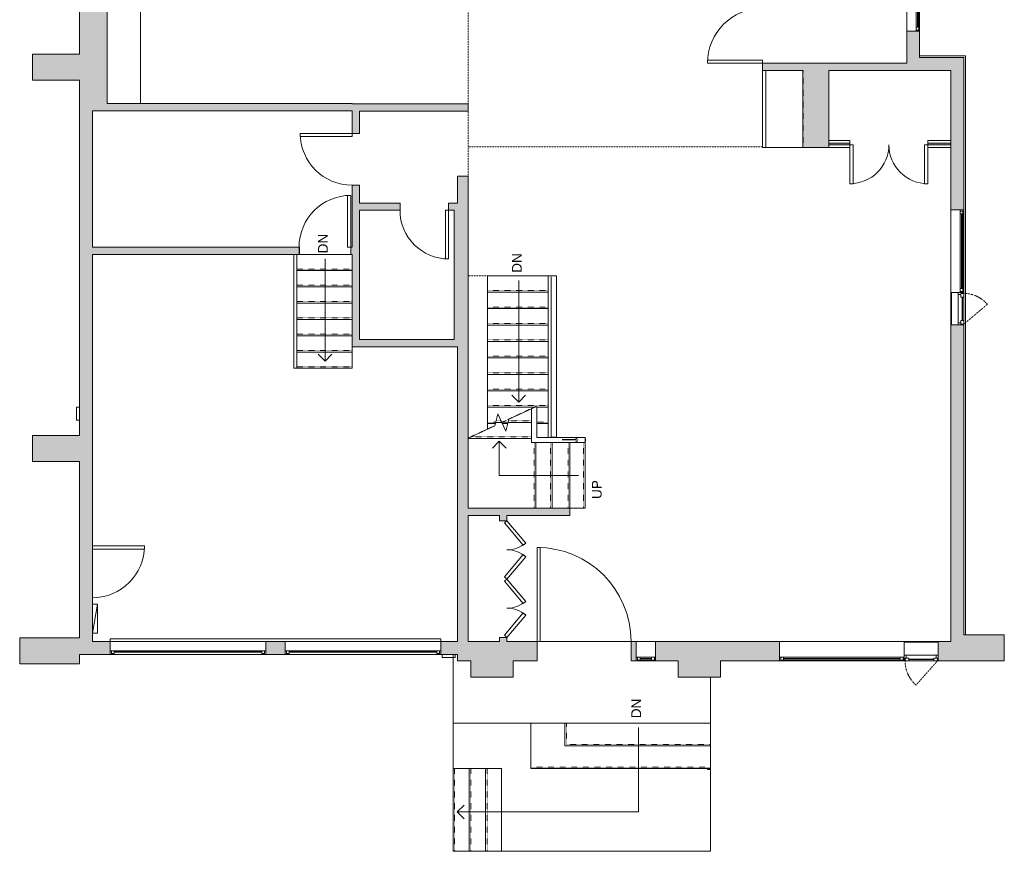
# Model space of a CAD drawing. Header units: inches. Extents: x 271 to 878, y -149 to 723.
# Tile 1 of 2: x 271 to 878, y -149 to 364. Entities that reach past the tile are written whole.
import ezdxf

# ---------------------------------------------------------------- set-up
doc = ezdxf.new("R2010")
doc.units = ezdxf.units.IN
doc.header["$MEASUREMENT"] = 0
doc.linetypes.add('Dash', pattern=[0.23622, 0.11811, -0.11811])
doc.linetypes.add('Overhead', pattern=[0.15625, 0.09375, -0.0625])
for name, color, linetype, lineweight in [('A-AREA', 32, 'Dash', 9), ('A-DETL', 90, 'Continuous', 9), ('A-DOOR', 31, 'Continuous', 9), ('A-EXTEERIOR SPACES', 90, 'Continuous', 9), ('A-FLOR', 192, 'Continuous', 9), ('A-FLOR-HRAL', 11, 'Continuous', 9), ('A-GENM', 13, 'Continuous', 9), ('A-GLAZ', 151, 'Continuous', 9), ('A-GLAZ-HDLN', 1, 'Dash', 18), ('A-LEDGES', 90, 'Continuous', 9), ('A-WALL', 90, 'Continuous', 9), ('A-WALL-PATT', 111, 'Continuous', 9), ('E-ELEC-EQPM', 71, 'Continuous', 9), ('G-ANNO-TEXT', 231, 'Continuous', 9), ('Q-CASE', 31, 'Continuous', 9), ('Q-SPCQ', 2, 'Continuous', 9), ('S-STRS', 90, 'Continuous', 9), ('S-STRS-MBND', 31, 'Continuous', 9)]:
    doc.layers.add(name, color=color, linetype=linetype, lineweight=lineweight)
doc.styles.add('Arial', font='arial.ttf', dxfattribs={"height": 6})

# ---------------------------------------------------------------- blocks, each defined once
blk = doc.blocks.new('Planitar-Fixed - Default 1-5591318-Main Floor')
at = {"layer": 'A-GLAZ', "lineweight": 18}
for p, q in [((-6, 6.51), (-5.25, 6.51)), ((-5.25, 6.51), (-6, 6.51)), ((-5.25, 6.51), (-5.25, 4.28)), ((-5.25, 4.28), (-5.25, 6.51)), ((5.25, 6.51), (5.25, 4.28)), ((5.96, 6.51), (5.25, 6.51)), ((6, 6.51), (5.25, 6.51)), ((5.25, 6.51), (5.25, 4.28)), ((-5.25, 6.01), (-3.52, 6.01)), ((-3.52, 6.01), (-5.25, 6.01)), ((-5.25, 6.01), (-5.25, 4.28)), ((-5.25, 4.28), (-3.52, 4.28)), ((-3.52, 6.01), (-3.52, 4.28)), ((-3.52, 4.28), (-3.52, 6.01)), ((3.52, 6.01), (3.52, 4.28)), ((5.25, 6.01), (3.52, 6.01)), ((5.25, 6.01), (3.52, 6.01)), ((3.52, 6.01), (3.52, 4.28)), ((3.52, 4.28), (5.25, 4.28)), ((5.25, 4.28), (5.25, 6.01)), ((-6, -5.49), (-4.74, -5.49)), ((6, -5.49), (4.74, -5.49))]:
    blk.add_line(p, q, dxfattribs=at)
at = {"layer": 'A-GLAZ'}
for p, q in [((-5.25, 6.51), (5.25, 6.51)), ((6, 4.28), (-6, 4.28)), ((-6, 4.28), (-6, -5.49)), ((-3.52, 6.01), (3.52, 6.01)), ((6, -5.49), (6, 4.28)), ((-6, -5.49), (6, -5.49))]:
    blk.add_line(p, q, dxfattribs=at)
at = {"layer": 'A-GLAZ', "lineweight": 25}
blk.add_line((-3.52, 5.15), (3.52, 5.15), dxfattribs=at)
blk = doc.blocks.new('Planitar-Fixed - Default 1-5591319-Main Floor')
at = {"layer": 'A-GLAZ', "lineweight": 18}
for p, q in [((-38.5, 6.51), (-37.75, 6.51)), ((-37.75, 6.51), (-38.5, 6.51)), ((-37.75, 6.51), (-37.75, 4.28)), ((-37.75, 4.28), (-37.75, 6.51)), ((37.75, 6.51), (37.75, 4.28)), ((38.46, 6.51), (37.75, 6.51)), ((38.5, 6.51), (37.75, 6.51)), ((37.75, 6.51), (37.75, 4.28)), ((-37.75, 6.01), (-36.02, 6.01)), ((-36.02, 6.01), (-37.75, 6.01)), ((-37.75, 6.01), (-37.75, 4.28)), ((-37.75, 4.28), (-36.02, 4.28)), ((-36.02, 6.01), (-36.02, 4.28)), ((-36.02, 4.28), (-36.02, 6.01)), ((36.02, 6.01), (36.02, 4.28)), ((37.75, 6.01), (36.02, 6.01)), ((37.75, 6.01), (36.02, 6.01)), ((36.02, 6.01), (36.02, 4.28)), ((36.02, 4.28), (37.75, 4.28)), ((37.75, 4.28), (37.75, 6.01)), ((-38.5, -5.49), (-37.24, -5.49)), ((38.5, -5.49), (37.24, -5.49))]:
    blk.add_line(p, q, dxfattribs=at)
at = {"layer": 'A-GLAZ'}
for p, q in [((-37.75, 6.51), (37.75, 6.51)), ((38.5, 4.28), (-38.5, 4.28)), ((-38.5, 4.28), (-38.5, -5.49)), ((-36.02, 6.01), (36.02, 6.01)), ((38.5, -5.49), (38.5, 4.28)), ((-38.5, -5.49), (38.5, -5.49))]:
    blk.add_line(p, q, dxfattribs=at)
at = {"layer": 'A-GLAZ', "lineweight": 25}
blk.add_line((-36.02, 5.15), (36.02, 5.15), dxfattribs=at)
blk = doc.blocks.new('Planitar-Casement-Single_Left - Default 1-5591320-Main Floor')
at = {"layer": 'A-GLAZ'}
for p, q in [((10.5, 6), (-10.5, 6)), ((7.75, 5.5), (-7.75, 5.5)), ((-10.5, -6), (10.5, -6)), ((-9.25, -2.5), (9.25, -2.5)), ((7.75, -6), (-7.75, -6))]:
    blk.add_line(p, q, dxfattribs=at)
at = {"layer": 'A-GLAZ', "lineweight": 18}
for p, q in [((-10.5, -6), (-10.5, 6)), ((-7.75, 5.5), (-10.5, 5.5)), ((7.75, 5.5), (10.5, 5.5)), ((10.5, -6), (10.5, 6)), ((-9.25, -2.5), (-10.5, -2.5)), ((-7.75, -6), (-10.5, -6)), ((-10, -6), (-10, -4.25)), ((-10, -4.25), (-9.25, -4.25)), ((-9.25, -4.25), (-9.25, -2.5)), ((-7.75, -4.25), (-9.25, -4.25)), ((-7.75, -6), (-7.75, -4.25)), ((7.75, -4.25), (9.25, -4.25)), ((7.75, -6), (7.75, -4.25)), ((7.75, -6), (10.5, -6)), ((10.5, -2.5), (9.25, -2.5)), ((9.25, -4.25), (9.25, -2.5)), ((10, -4.25), (9.25, -4.25)), ((10, -6), (10, -4.25))]:
    blk.add_line(p, q, dxfattribs=at)
at = {"layer": 'A-GLAZ', "lineweight": 25}
blk.add_line((7.75, -5.125), (-7.75, -5.125), dxfattribs=at)
at = {"layer": 'A-GLAZ-HDLN', "color": 7}
blk.add_line((-3.263, -20.969), (10, -6), dxfattribs=at)
blk.add_arc((10, -6), 20, 180, 228.4577, dxfattribs=at)
blk = doc.blocks.new('Planitar-Casement-Single_Left - Default 1-5591326-Main Floor')
at = {"layer": 'A-GLAZ'}
for p, q in [((-10, 4), (10, 4)), ((-8.75, 0.5), (8.75, 0.5)), ((7.25, 4), (-7.25, 4)), ((10, -4), (-10, -4)), ((7.25, -3.5), (-7.25, -3.5))]:
    blk.add_line(p, q, dxfattribs=at)
at = {"layer": 'A-GLAZ', "lineweight": 18}
for p, q in [((-10, 4), (-10, -4)), ((-7.25, 4), (-10, 4)), ((-8.75, 0.5), (-10, 0.5)), ((-9.5, 4), (-9.5, 2.25)), ((-9.5, 2.25), (-8.75, 2.25)), ((-7.25, 2.25), (-8.75, 2.25)), ((-8.75, 2.25), (-8.75, 0.5)), ((-7.25, 4), (-7.25, 2.25)), ((7.25, 4), (10, 4)), ((7.25, 4), (7.25, 2.25)), ((7.25, 2.25), (8.75, 2.25)), ((8.75, 2.25), (8.75, 0.5)), ((9.5, 2.25), (8.75, 2.25)), ((10, 0.5), (8.75, 0.5)), ((9.5, 4), (9.5, 2.25)), ((10, 4), (10, -4)), ((-7.25, -3.5), (-10, -3.5)), ((7.25, -3.5), (10, -3.5))]:
    blk.add_line(p, q, dxfattribs=at)
at = {"layer": 'A-GLAZ', "lineweight": 25}
blk.add_line((7.25, 3.125), (-7.25, 3.125), dxfattribs=at)
at = {"layer": 'A-GLAZ-HDLN', "color": 7}
blk.add_line((-2.763, 18.512), (9.5, 4), dxfattribs=at)
blk.add_arc((9.5, 4), 19, 130.199052, 180, dxfattribs=at)
blk = doc.blocks.new('Planitar-Fixed - Default 1-5591331-Main Floor')
at = {"layer": 'A-GLAZ', "lineweight": 18}
for p, q in [((-25.5, 4.51), (-24.75, 4.51)), ((-24.75, 4.51), (-25.5, 4.51)), ((-24.75, 4.51), (-24.75, 2.28)), ((-24.75, 2.28), (-24.75, 4.51)), ((-24.75, 4.01), (-23.02, 4.01)), ((-23.02, 4.01), (-24.75, 4.01)), ((-24.75, 4.01), (-24.75, 2.28)), ((-24.75, 2.28), (-23.02, 2.28)), ((-23.02, 4.01), (-23.02, 2.28)), ((-23.02, 2.28), (-23.02, 4.01)), ((23.02, 4.01), (23.02, 2.28)), ((24.75, 4.01), (23.02, 4.01)), ((24.75, 4.01), (23.02, 4.01)), ((23.02, 4.01), (23.02, 2.28)), ((23.02, 2.28), (24.75, 2.28)), ((24.75, 4.51), (24.75, 2.28)), ((25.46, 4.51), (24.75, 4.51)), ((25.5, 4.51), (24.75, 4.51)), ((24.75, 4.51), (24.75, 2.28)), ((24.75, 2.28), (24.75, 4.01)), ((-25.5, -3.49), (-24.24, -3.49)), ((25.5, -3.49), (24.24, -3.49))]:
    blk.add_line(p, q, dxfattribs=at)
at = {"layer": 'A-GLAZ'}
for p, q in [((25.5, 2.28), (-25.5, 2.28)), ((-25.5, 2.28), (-25.5, -3.49)), ((-24.75, 4.51), (24.75, 4.51)), ((-23.02, 4.01), (23.02, 4.01)), ((25.5, -3.49), (25.5, 2.28)), ((-25.5, -3.49), (25.5, -3.49))]:
    blk.add_line(p, q, dxfattribs=at)
at = {"layer": 'A-GLAZ', "lineweight": 25}
blk.add_line((-23.02, 3.15), (23.02, 3.15), dxfattribs=at)
blk = doc.blocks.new('Planitar-Fixed - Default 1-5591332-Main Floor')
at = {"layer": 'A-GLAZ', "lineweight": 18}
for p, q in [((-73, 4.51), (-72.25, 4.51)), ((-72.25, 4.51), (-73, 4.51)), ((-72.25, 4.51), (-72.25, 2.28)), ((-72.25, 2.28), (-72.25, 4.51)), ((-72.25, 4.01), (-70.52, 4.01)), ((-70.52, 4.01), (-72.25, 4.01)), ((-72.25, 4.01), (-72.25, 2.28)), ((-72.25, 2.28), (-70.52, 2.28)), ((-70.52, 4.01), (-70.52, 2.28)), ((-70.52, 2.28), (-70.52, 4.01)), ((70.52, 4.01), (70.52, 2.28)), ((72.25, 4.01), (70.52, 4.01)), ((72.25, 4.01), (70.52, 4.01)), ((70.52, 4.01), (70.52, 2.28)), ((70.52, 2.28), (72.25, 2.28)), ((72.25, 4.51), (72.25, 2.28)), ((72.96, 4.51), (72.25, 4.51)), ((73, 4.51), (72.25, 4.51)), ((72.25, 4.51), (72.25, 2.28)), ((72.25, 2.28), (72.25, 4.01)), ((-73, -3.49), (-71.74, -3.49)), ((73, -3.49), (71.74, -3.49))]:
    blk.add_line(p, q, dxfattribs=at)
at = {"layer": 'A-GLAZ'}
for p, q in [((73, 2.28), (-73, 2.28)), ((-73, 2.28), (-73, -3.49)), ((-72.25, 4.51), (72.25, 4.51)), ((-70.52, 4.01), (70.52, 4.01)), ((73, -3.49), (73, 2.28)), ((-73, -3.49), (73, -3.49))]:
    blk.add_line(p, q, dxfattribs=at)
at = {"layer": 'A-GLAZ', "lineweight": 25}
blk.add_line((-70.52, 3.15), (70.52, 3.15), dxfattribs=at)
blk = doc.blocks.new('Planitar - Garage Door - 17_-0_ x 6_-10_-5627422-Main Floor')
at = {"layer": 'A-DOOR', "lineweight": 18}
for p, q in [((-102, -4.13), (-102, -5.7)), ((-102, -5.7), (102, -5.7)), ((102, -5.7), (102, -4.13))]:
    blk.add_line(p, q, dxfattribs=at)
blk = doc.blocks.new('Top Rail Type - Top Rail_Internal_-5574188-Main Floor')
at = {"layer": 'A-FLOR-HRAL'}
for p, q in [((598.78, 205.65), (598.78, 106.74)), ((601.93, 106.74), (601.93, 206.31))]:
    blk.add_line(p, q, dxfattribs=at)
at = {"layer": 'A-FLOR-HRAL', "flags": 128}
for points in [[(599.56, 206.31), (599.86, 206.31), (600.19, 206.31), (600.52, 206.31), (600.84, 206.31), (601.14, 206.31), (601.41, 206.31), (601.63, 206.31), (601.79, 206.31), (601.89, 206.31), (601.93, 206.31)], [(601.93, 106.74), (601.89, 106.74), (601.79, 106.74), (601.63, 106.74), (601.41, 106.74), (601.14, 106.74), (600.84, 106.74), (600.52, 106.74), (600.19, 106.74), (599.86, 106.74), (599.56, 106.74), (599.3, 106.74), (599.08, 106.74), (598.91, 106.74), (598.81, 106.74), (598.78, 106.74)]]:
    blk.add_lwpolyline(points, dxfattribs=at)
blk = doc.blocks.new('Top Rail Type - Top Rail_Internal_-V1-Main Floor')
at = {"layer": 'A-FLOR-HRAL'}
for p, q in [((598.75, 204.43), (598.75, 106.74)), ((601.95, 206.31), (601.89, 206.31)), ((601.95, 206.31), (601.95, 106.74)), ((601.95, 106.74), (601.89, 106.74))]:
    blk.add_line(p, q, dxfattribs=at)
blk = doc.blocks.new('Top Rail Type - Top Rail_Internal_-5574540-Main Floor')
at = {"layer": 'A-FLOR-HRAL'}
for p, q in [((439.86, 149.24), (439.86, 219.45)), ((441.83, 219.45), (441.83, 149.24)), ((441.83, 149.24), (439.86, 149.24))]:
    blk.add_line(p, q, dxfattribs=at)
blk = doc.blocks.new('Top Rail Type - Top Rail_Internal_-V2-Main Floor')
at = {"layer": 'A-FLOR-HRAL'}
for p, q in [((439.86, 149.24), (439.86, 219.45)), ((441.83, 149.24), (441.83, 219.45)), ((439.86, 149.24), (441.83, 149.24))]:
    blk.add_line(p, q, dxfattribs=at)
blk = doc.blocks.new('Railing - 50 x 12mm-157388-Main Floor')
at = {"layer": 'A-FLOR-HRAL'}
for p, q in [((-0.98, 0.01), (-0.98, 0.24)), ((-0.98, 0.24), (0.98, 0.24)), ((0.98, 0.24), (0.98, 0.01))]:
    blk.add_line(p, q, dxfattribs=at)
blk = doc.blocks.new('Railing - 800mm-157392-Main Floor')
at = {"layer": 'A-FLOR-HRAL'}
for p, q in [((-0.26, 1.68), (-0.26, 10.01)), ((-0.07, 10.01), (-0.07, 1.68))]:
    blk.add_line(p, q, dxfattribs=at)
blk = doc.blocks.new('Railing - Railing-5574551-Main Floor')
at = {"layer": 'A-FLOR-HRAL'}
for p, q in [((588.55, 125.24), (587.77, 124.87)), ((588.55, 125.24), (587.77, 124.87)), ((587.77, 124.76), (587.77, 124.87)), ((588.55, 125.06), (588.55, 125.24))]:
    blk.add_line(p, q, dxfattribs=at)
at = {"rotation": 270}
for name, p in [('Railing - 800mm-157392-Main Floor', (603.92, 104.95)), ('Railing - 50 x 12mm-157388-Main Floor', (619.67, 104.95))]:
    blk.add_blockref(name, p, dxfattribs=at)
blk = doc.blocks.new('Top Rail Type - Top Rail_Internal_-5574557-Main Floor')
at = {"layer": 'A-FLOR-HRAL'}
for p, q in [((619.68, 106.55), (612.81, 106.55)), ((612.81, 103.4), (619.68, 103.4))]:
    blk.add_line(p, q, dxfattribs=at)
for points, knots in [([(614.8, 104.97), (614.8, 105.04), (614.79, 105.18), (614.74, 105.37), (614.68, 105.53), (614.61, 105.64), (614.54, 105.76), (614.46, 105.86), (614.36, 105.96), (614.27, 106.05), (614.13, 106.15), (613.93, 106.28), (613.74, 106.37), (613.55, 106.44), (613.35, 106.49), (613.11, 106.54), (612.91, 106.55), (612.81, 106.55)], [0, 0, 0, 0, 0.071429, 0.142857, 0.214286, 0.25, 0.285714, 0.357143, 0.392857, 0.428571, 0.5, 0.571429, 0.678571, 0.732143, 0.785714, 0.892857, 1, 1, 1, 1]), ([(612.81, 103.4), (612.97, 103.4), (613.28, 103.43), (613.65, 103.54), (613.9, 103.65), (614.03, 103.73), (614.13, 103.8), (614.22, 103.87), (614.31, 103.94), (614.4, 104.03), (614.48, 104.11), (614.55, 104.21), (614.63, 104.34), (614.7, 104.48), (614.75, 104.62), (614.78, 104.78), (614.8, 104.89), (614.8, 104.97)], [0, 0, 0, 0, 0.166667, 0.333333, 0.416667, 0.458333, 0.5, 0.541667, 0.583333, 0.625, 0.666667, 0.708333, 0.75, 0.833333, 0.875, 0.916667, 1, 1, 1, 1]), ([(619.68, 106.55), (619.68, 106.55), (619.68, 106.52), (619.68, 106.41), (619.68, 106.22), (619.68, 105.92), (619.68, 105.58), (619.68, 105.24), (619.68, 105.06), (619.68, 104.97)], [0, 0, 0, 0, 0.142857, 0.285714, 0.428571, 0.571429, 0.785714, 0.892857, 1, 1, 1, 1]), ([(619.68, 104.97), (619.68, 104.85), (619.68, 104.62), (619.68, 104.29), (619.68, 103.98), (619.68, 103.69), (619.68, 103.5), (619.68, 103.41), (619.68, 103.4), (619.68, 103.4)], [0, 0, 0, 0, 0.142857, 0.285714, 0.428571, 0.571429, 0.785714, 0.892857, 1, 1, 1, 1])]:
    blk.add_open_spline(points, degree=3, knots=knots, dxfattribs=at)
blk = doc.blocks.new('Top Rail Type - Top Rail_Internal_-V3-Main Floor')
at = {"layer": 'A-FLOR-HRAL'}
for p, q in [((589.16, 125.52), (586.58, 124.32)), ((586.58, 103.38), (586.58, 124.32)), ((589.78, 125.52), (589.16, 125.52)), ((589.78, 106.57), (589.78, 125.52)), ((619.68, 103.38), (586.58, 103.38)), ((619.68, 106.57), (589.78, 106.57)), ((619.68, 106.51), (619.68, 106.57))]:
    blk.add_line(p, q, dxfattribs=at)
blk = doc.blocks.new('Top Rail Type - Top Rail_Internal_-5574577-Main Floor')
at = {"layer": 'A-FLOR-HRAL'}
for p, q in [((596.86, 206.31), (596.86, 106.57)), ((600.01, 206.26), (600.01, 206.31))]:
    blk.add_line(p, q, dxfattribs=at)
for points in [[(596.86, 206.31), (596.86, 206.31), (596.89, 206.31), (597, 206.31), (597.19, 206.31), (597.49, 206.31), (597.83, 206.31), (598.17, 206.31), (598.34, 206.31), (598.43, 206.31)], [(598.43, 206.31), (598.55, 206.31), (598.79, 206.31), (599.12, 206.31), (599.42, 206.31), (599.72, 206.31), (599.9, 206.31), (599.99, 206.31), (600.01, 206.31), (600.01, 206.31)]]:
    blk.add_open_spline(points, degree=3, knots=[0, 0, 0, 0, 0.142857, 0.285714, 0.428571, 0.571429, 0.785714, 0.892857, 1, 1, 1, 1], dxfattribs=at)
blk = doc.blocks.new('Top Rail Type - Top Rail_Internal_-V4-Main Floor')
at = {"layer": 'A-FLOR-HRAL'}
for p, q in [((596.83, 106.57), (596.83, 206.31)), ((599.97, 206.31), (600.03, 206.31))]:
    blk.add_line(p, q, dxfattribs=at)
blk = doc.blocks.new('Electrical Panel - Power Panel-5591628-Main Floor')
at = {"layer": 'E-ELEC-EQPM'}
for p, q in [((-15.96, 7), (2.04, 4)), ((-15.96, 7), (2.04, 7)), ((-15.96, 4), (-15.96, 7)), ((2.04, 4), (2.04, 7))]:
    blk.add_line(p, q, dxfattribs=at)
blk = doc.blocks.new('Planitar - Single Door_Swapper - 7_0_ x 2_8_-5995056-Main Floor')
at = {"layer": 'A-GENM'}
for p, q in [((14, -36), (14, -4)), ((16, -4), (16, -36)), ((16, -36), (14, -36))]:
    blk.add_line(p, q, dxfattribs=at)
blk.add_arc((16, -4), 32, 180, 270, dxfattribs=at)
blk = doc.blocks.new('Planitar -Double Door - Planitar -Double Door-5612185-Main Floor')
at = {"layer": 'A-DOOR'}
for p, q in [((-27, 2.25), (-13.21, 13.82)), ((-25.71, 0.72), (-11.93, 12.29)), ((-11.93, 12.29), (-13.21, 13.82)), ((-6.07, 12.29), (-4.79, 13.82)), ((-6.07, 12.29), (-4.79, 13.82)), ((7.71, 0.72), (-6.07, 12.29)), ((9, 2.25), (-4.79, 13.82)), ((-25.71, 0.72), (-27, 2.25)), ((7.71, 0.72), (9, 2.25))]:
    blk.add_line(p, q, dxfattribs=at)
for centre, start, end in [((-27, 2.25), 0, 40), ((9, 2.25), 140, 180)]:
    blk.add_arc(centre, 18, start, end, dxfattribs=at)
blk = doc.blocks.new('Planitar-Fixed - Default 1-5715498-Main Floor')
at = {"layer": 'A-GLAZ', "lineweight": 18}
for p, q in [((-48, 4.51), (-47.25, 4.51)), ((-47.25, 4.51), (-47.25, 2.28)), ((-47.25, 4.01), (-45.52, 4.01)), ((-47.25, 2.28), (-45.52, 2.28)), ((-45.52, 4.01), (-45.52, 2.28)), ((45.52, 4.01), (45.52, 2.28)), ((47.25, 4.01), (45.52, 4.01)), ((45.52, 2.28), (47.25, 2.28)), ((47.25, 4.51), (47.25, 2.28)), ((47.96, 4.51), (47.25, 4.51)), ((-48, -3.49), (-46.74, -3.49)), ((48, -3.49), (46.74, -3.49))]:
    blk.add_line(p, q, dxfattribs=at)
at = {"layer": 'A-GLAZ'}
for p, q in [((-48, 4.51), (48, 4.51)), ((-48, 4.51), (-48, 2.28)), ((48, 2.28), (-48, 2.28)), ((-48, 2.28), (-48, -3.49)), ((48, 2.28), (-48, 2.28)), ((-48, 2.28), (48, 2.28)), ((-48, 2.28), (-48, -3.49)), ((48, 2.28), (48, 4.51)), ((48, -3.49), (48, 2.28)), ((48, -3.49), (48, 2.28)), ((-48, -3.49), (48, -3.49)), ((48, -3.49), (-48, -3.49))]:
    blk.add_line(p, q, dxfattribs=at)
at = {"layer": 'A-GLAZ', "lineweight": 25}
blk.add_line((-45.52, 3.15), (45.52, 3.15), dxfattribs=at)
blk = doc.blocks.new('Walls 3 - Walls 3-5654934-Main Floor')
at = {"layer": 'A-WALL'}
for p, q in [((854.41, 341.95), (826.16, 341.95)), ((854.41, -15.3), (854.41, 341.95))]:
    blk.add_line(p, q, dxfattribs=at)
blk = doc.blocks.new('Fridge - Default 1-5714246-Main Floor')
at = {"layer": 'Q-SPCQ'}
for p, q in [((23.78, -3.94), (-23.78, -3.94)), ((-23.78, -3.94), (-23.78, -28.94)), ((-23.78, -3.94), (23.78, -3.94)), ((-23.78, -28.94), (-23.78, -3.94)), ((23.78, -28.94), (23.78, -3.94)), ((23.78, -3.94), (23.78, -28.94)), ((-23.78, -26.94), (23.78, -26.94)), ((-23.78, -28.94), (23.78, -28.94)), ((23.78, -28.94), (-23.78, -28.94))]:
    blk.add_line(p, q, dxfattribs=at)
blk = doc.blocks.new('Upper Cabinet-Single Door-Wall - 21_ x 2_1_-5714324-Main Floor')
at = {"layer": 'Q-CASE', "linetype": 'Overhead'}
for p, q in [((-37.38, 8), (-37.38, 33)), ((-37.38, 33), (10.17, 33)), ((10.17, 33), (10.17, 8)), ((10.17, 8), (-37.38, 8))]:
    blk.add_line(p, q, dxfattribs=at)
blk = doc.blocks.new('Wall  Protrusion - Wall  Protrusion-4332175-Main Floor')
at = {"layer": 'A-GENM'}
for p, q in [((305.66, 117.2), (305.66, 125.2)), ((307.66, 125.2), (305.66, 125.2)), ((307.66, 125.2), (307.66, 117.2)), ((305.66, 117.2), (307.66, 117.2))]:
    blk.add_line(p, q, dxfattribs=at)
blk = doc.blocks.new('Wall  Protrusion - Wall  Protrusion-V6-Main Floor')
at = {"layer": 'A-GENM'}
for p, q in [((531.53, -27.3), (531.53, -29.3)), ((539.53, -29.3), (531.53, -29.3)), ((539.53, -29.3), (539.53, -27.3))]:
    blk.add_line(p, q, dxfattribs=at)
blk = doc.blocks.new('Planitar - Single Door_Swapper - 4_10_ x 11_10_-5772037-Main Floor')
at = {"layer": 'A-GENM'}
for p, q in [((27, -64), (27, -6)), ((27, -6), (29, -6)), ((29, -6), (29, -64)), ((29, -64), (27, -64))]:
    blk.add_line(p, q, dxfattribs=at)
blk.add_arc((29, -6), 58, 180, 270, dxfattribs=at)
blk = doc.blocks.new('Planitar -Double Door_Swapper - 9_0_-4_0_-5843584-Main Floor')
at = {"layer": 'A-GENM'}
for p, q in [((-48, 24.5), (-46, 24.5)), ((-48, 2.25), (-48, 24.5)), ((-46, 24.5), (-46, 0.5)), ((0, 24.5), (-2, 24.5)), ((-2, 24.5), (-2, 0.5)), ((0, 2.25), (0, 24.5)), ((-46, 0.5), (-48, 0.5)), ((-2, 0.5), (0, 0.5))]:
    blk.add_line(p, q, dxfattribs=at)
for centre, start, end in [((-48, 0.5), 360, 90), ((0, 0.5), 90, 180)]:
    blk.add_arc(centre, 24, start, end, dxfattribs=at)
blk = doc.blocks.new('Planitar - Single Door_Swapper - 7_0_ X 2_10_-5844043-Main Floor')
at = {"layer": 'A-GENM'}
for p, q in [((15, -35), (15, -1)), ((15, -1), (17, -1)), ((17, -1), (17, -35)), ((17, -35), (15, -35))]:
    blk.add_line(p, q, dxfattribs=at)
blk.add_arc((17, -1), 34, 180, 270, dxfattribs=at)
blk = doc.blocks.new('Planitar - Single Door_Swapper - 9_0_ x 2_6_-5960718-Main Floor')
at = {"layer": 'A-GENM'}
for p, q in [((13, -32.25), (13, -2.25)), ((13, -2.25), (15, -2.25)), ((15, -2.25), (15, -32.25)), ((15, -32.25), (13, -32.25))]:
    blk.add_line(p, q, dxfattribs=at)
blk.add_arc((15, -2.25), 30, 180, 270, dxfattribs=at)
blk = doc.blocks.new('Planitar - Single Door_Swapper - 9_0_ x 2_8_-5960853-Main Floor')
at = {"layer": 'A-GENM'}
for p, q in [((16, 34.25), (14, 34.25)), ((14, 34.25), (14, 2.25)), ((16, 2.25), (16, 34.25)), ((14, 2.25), (16, 2.25))]:
    blk.add_line(p, q, dxfattribs=at)
blk.add_arc((16, 2.25), 32, 90, 180, dxfattribs=at)
blk = doc.blocks.new('Planitar - Single Door_Swapper - 9_0_ x 2_8_-5960863-Main Floor')
at = {"layer": 'A-GENM'}
for p, q in [((16, 34.25), (14, 34.25)), ((14, 34.25), (14, 2.25)), ((16, 2.25), (16, 34.25)), ((14, 2.25), (16, 2.25))]:
    blk.add_line(p, q, dxfattribs=at)
blk.add_arc((16, 2.25), 32, 90, 180, dxfattribs=at)

msp = doc.modelspace()

# ---------------------------------------------------------------- hatches: boundary and pattern name
at = {"layer": 'A-WALL-PATT'}
h = msp.add_hatch(color=9, dxfattribs=at)
h.paths.add_polyline_path([(823.92, 340.95), (826.16, 340.95), (826.16, 357.2), (818.16, 357.2), (818.16, 340.95)], flags=0)
h.paths.add_polyline_path([(826.16, 503.2), (826.16, 530.7), (818.16, 530.7), (818.16, 503.2), (823.92, 503.2)], flags=0)
for points in [[(324.66, 308.04), (324.66, 497.7), (307.66, 497.7), (307.66, 308.04), (315.66, 308.04)], [(301.16, 327.04), (301.16, 343.04), (278.66, 343.04), (278.66, 327.04)], [(307.66, 327.04), (307.66, 343.04), (301.16, 343.04), (301.16, 327.04)], [(845.41, 332.95), (845.41, 340.95), (818.16, 340.95), (818.16, 332.95)], [(818.16, 332.95), (818.16, 337.45), (729.16, 337.45), (729.16, 332.95), (815.37, 332.95)], [(770.16, 285.39), (770.16, 332.95), (754.16, 332.95), (754.16, 285.39)], [(475.85, 308.04), (475.85, 312.54), (324.66, 312.54), (324.66, 308.04)], [(547.41, 307.95), (547.41, 312.45), (480.35, 312.45), (480.35, 307.95), (536.26, 307.95)], [(307.66, 221.7), (315.66, 221.7), (315.66, 308.04), (307.66, 308.04), (307.66, 272.12)], [(547.41, 248.95), (547.41, 267.7), (540.91, 267.7), (540.91, 248.95)], [(547.41, 166.95), (547.41, 248.95), (538.91, 248.95), (538.91, 166.95)], [(307.66, -19.3), (315.66, -19.3), (315.66, 221.7), (307.66, 221.7), (307.66, -17.03)], [(480.35, 166.95), (480.35, 221.7), (475.85, 221.7), (475.85, 166.95)], [(540.9, 162.45), (547.41, 162.45), (547.4, 166.95), (475.85, 166.95), (475.85, 162.45), (536.26, 162.45)], [(540.9, -19.3), (547.4, -19.3), (547.4, 162.45), (540.9, 162.45), (540.9, 23.07)], [(307.66, 91.7), (307.66, 107.7), (278.66, 107.7), (278.66, 91.7)], [(610.19, 58.45), (610.19, 62.95), (547.4, 62.95), (547.4, 58.45), (571.41, 58.45)], [(307.66, -33.03), (307.66, -17.03), (270.67, -17.03), (270.67, -33.03)], [(845.41, -31.3), (867.41, -31.3), (867.41, -15.3), (845.41, -15.3), (845.41, -19.3)], [(878.41, -31.3), (878.41, -15.3), (867.41, -15.3), (867.41, -31.3)]]:
    msp.add_hatch(color=9, dxfattribs=at).paths.add_polyline_path(points, flags=0)
h = msp.add_hatch(color=9, dxfattribs=at)
h.paths.add_polyline_path([(853.41, -15.3), (853.41, 175.95), (845.41, 175.95), (845.41, -15.3)], flags=0)
h.paths.add_polyline_path([(851.17, 246.95), (853.41, 246.95), (853.41, 340.95), (845.41, 340.95), (845.41, 246.95)], flags=0)
h = msp.add_hatch(color=9, dxfattribs=at)
h.paths.add_polyline_path([(475.85, 221.7), (480.35, 221.7), (480.35, 262.2), (475.85, 262.2), (475.85, 223.95)], flags=0)
h.paths.add_polyline_path([(480.35, 294.2), (480.35, 312.45), (475.85, 312.45), (475.85, 294.2)], flags=0)
h = msp.add_hatch(color=9, dxfattribs=at)
h.paths.add_polyline_path([(845.41, 287.14), (845.41, 288.14), (831.16, 288.14), (831.16, 287.14)], flags=0)
h.paths.add_polyline_path([(783.16, 287.14), (783.16, 288.14), (770.16, 288.14), (770.16, 287.14)], flags=0)
h = msp.add_hatch(color=9, dxfattribs=at)
h.paths.add_polyline_path([(538.91, 246.7), (538.91, 248.95), (540.91, 248.95), (540.91, 251.2), (535.41, 251.2), (535.41, 246.7), (536.26, 246.7)], flags=0)
h.paths.add_polyline_path([(505.41, 246.7), (505.41, 251.2), (480.35, 251.2), (480.35, 246.7)], flags=0)
h = msp.add_hatch(color=9, dxfattribs=at)
h.paths.add_polyline_path([(475.85, 219.45), (475.85, 223.95), (475.1, 223.95), (475.1, 219.45)], flags=0)
h.paths.add_polyline_path([(443.1, 219.45), (443.1, 223.95), (315.66, 223.95), (315.66, 219.45), (350.18, 219.45)], flags=0)
h = msp.add_hatch(color=9, dxfattribs=at)
h.paths.add_polyline_path([(571.41, -19.3), (571.41, -16.8), (566.91, -16.8), (566.91, -19.3)], flags=0)
h.paths.add_polyline_path([(566.91, 55.2), (571.41, 55.2), (571.41, 58.45), (566.91, 58.45)], flags=0)
h = msp.add_hatch(color=9, dxfattribs=at)
h.paths.add_polyline_path([(540.9, -27.3), (540.9, -19.3), (530.54, -19.3), (530.54, -27.3), (536.26, -27.3)], flags=0)
h.paths.add_polyline_path([(434.54, -27.3), (434.54, -19.3), (422.54, -19.3), (422.54, -27.3)], flags=0)
h.paths.add_polyline_path([(326.54, -27.3), (326.54, -19.3), (307.66, -19.3), (307.66, -27.3)], flags=0)
h = msp.add_hatch(color=9, dxfattribs=at)
h.paths.add_polyline_path([(845.41, -31.3), (845.41, -19.3), (837.66, -19.3), (837.66, -31.3)], flags=0)
h.paths.add_polyline_path([(722.33, -31.3), (739.66, -31.3), (739.66, -19.3), (663.16, -19.3), (663.16, -31.3)], flags=0)
h.paths.add_polyline_path([(651.16, -31.3), (651.16, -19.3), (647.99, -19.3), (647.99, -31.3)], flags=0)
h.paths.add_polyline_path([(589.99, -31.3), (589.99, -19.3), (540.9, -19.3), (540.9, -31.3)], flags=0)
h = msp.add_hatch(color=9, dxfattribs=at)
h.paths.add_polyline_path([(703.16, -41.3), (703.16, -31.3), (677.16, -31.3), (677.16, -41.3)], flags=0)
h.paths.add_polyline_path([(575.16, -41.3), (575.16, -31.3), (549.16, -31.3), (549.16, -41.3)], flags=0)

# ---------------------------------------------------------------- linework, layer by layer
at = {"layer": 'A-AREA'}
for p, q in [((547.41, 312.45), (547.41, 484.45)), ((547.41, 307.95), (547.41, 267.7)), ((729.16, 285.95), (547.41, 285.95)), ((547.41, 206.31), (596.83, 206.31)), ((559.41, 206.31), (559.41, 111.71)), ((589.41, 125.7), (568.26, 115.84)), ((564.02, 113.86), (547.4, 106.11)), ((538.16, -69.8), (538.16, -33.3)), ((697.16, -41.3), (697.16, -69.8)), ((697.16, -69.8), (538.16, -69.8))]:
    msp.add_line(p, q, dxfattribs=at)
at = {"layer": 'A-DETL'}
for p, q in [((459.16, 216.7), (459.16, 153.7)), ((578.68, 203.31), (578.68, 128.31)), ((459.16, 153.7), (454.92, 157.94)), ((459.16, 153.7), (463.4, 157.94)), ((578.68, 128.31), (574.44, 132.55)), ((578.68, 128.31), (582.92, 132.55)), ((566.66, 104.18), (562.42, 99.94)), ((566.66, 83.18), (566.66, 104.18)), ((566.66, 104.18), (570.91, 99.94)), ((615.68, 83.18), (566.66, 83.18)), ((549.16, -41.3), (549.16, -31.3)), ((575.16, -31.3), (575.16, -41.3)), ((677.16, -31.3), (677.16, -41.3)), ((703.16, -41.3), (703.16, -31.3)), ((575.16, -41.3), (549.16, -41.3)), ((677.16, -41.3), (703.16, -41.3)), ((652.67, -72.51), (652.67, -124.51)), ((540.67, -124.51), (544.91, -120.27)), ((652.67, -124.51), (540.67, -124.51)), ((540.67, -124.51), (544.91, -128.75))]:
    msp.add_line(p, q, dxfattribs=at)
at = {"layer": 'A-EXTEERIOR SPACES'}
for p, q in [((538.16, -27.3), (538.16, -148.8)), ((697.16, -148.8), (697.16, -41.3)), ((538.16, -148.8), (697.16, -148.8))]:
    msp.add_line(p, q, dxfattribs=at)
at = {"layer": 'A-FLOR'}
for p, q in [((345.17, 312.54), (345.17, 489.81)), ((443.1, 223.95), (443.41, 223.95)), ((443.41, 223.95), (443.41, 219.45)), ((443.41, 219.45), (475.1, 219.45)), ((559.41, 111.65), (559.41, 206.31)), ((559.41, 206.31), (596.83, 206.31)), ((599.33, 106.74), (599.33, 106.57)), ((589.99, -19.3), (647.99, -19.3)), ((586.16, -69.8), (538.15, -69.8)), ((538.15, -69.8), (538.15, -97.8)), ((538.15, -97.8), (568.15, -97.8)), ((568.15, -97.8), (568.15, -148.8)), ((695.16, -98.32), (695.16, -97.8)), ((695.16, -98.09), (697.16, -98.09)), ((697.16, -98.32), (695.16, -98.32)), ((697.16, -148.8), (697.16, -98.09)), ((568.15, -148.8), (697.16, -148.8))]:
    msp.add_line(p, q, dxfattribs=at)
at = {"layer": 'A-LEDGES'}
for p, q in [((345.17, 489.81), (345.17, 312.54)), ((324.66, 333.04), (324.66, 417.06)), ((559.41, 206.31), (559.41, 111.71)), ((538.15, -69.8), (608.14, -69.8))]:
    msp.add_line(p, q, dxfattribs=at)
at = {"layer": 'A-WALL'}
for p, q in [((324.66, 312.54), (324.66, 616.7)), ((307.66, 497.7), (307.66, 343.04)), ((818.16, 357.2), (818.16, 337.45)), ((826.16, 357.2), (823.92, 357.2)), ((826.16, 340.95), (826.16, 357.2)), ((307.66, 343.04), (278.66, 343.04)), ((278.66, 343.04), (278.66, 327.04)), ((853.41, 340.95), (826.16, 340.95)), ((853.41, 246.95), (853.41, 340.95)), ((818.16, 337.45), (729.16, 337.45)), ((729.16, 337.45), (729.16, 332.95)), ((770.16, 285.39), (770.16, 332.95)), ((770.16, 332.95), (845.41, 332.95)), ((845.41, 332.95), (845.41, 246.95)), ((278.66, 327.04), (307.66, 327.04)), ((307.66, 327.04), (307.66, 125.2)), ((475.85, 312.54), (324.66, 312.54)), ((475.85, 312.45), (475.85, 312.54)), ((547.41, 312.45), (475.85, 312.45)), ((547.41, 307.95), (547.41, 312.45)), ((315.66, 308.04), (475.85, 308.04)), ((315.66, 223.95), (315.66, 308.04)), ((475.85, 308.04), (475.85, 294.2)), ((480.35, 307.95), (547.41, 307.95)), ((480.35, 294.2), (480.35, 307.95)), ((475.85, 294.2), (480.35, 294.2)), ((770.16, 289.89), (783.16, 289.89)), ((783.16, 288.14), (770.16, 288.14)), ((770.16, 287.14), (783.16, 287.14)), ((783.16, 285.39), (783.16, 289.89)), ((831.16, 289.89), (845.41, 289.89)), ((831.16, 289.89), (831.16, 285.39)), ((845.41, 288.14), (831.16, 288.14)), ((831.16, 287.14), (845.41, 287.14)), ((754.16, 285.39), (783.16, 285.39)), ((845.41, 285.39), (831.16, 285.39)), ((547.41, 267.7), (540.91, 267.7)), ((540.91, 267.7), (540.91, 251.2)), ((547.41, 166.95), (547.41, 267.7)), ((480.35, 262.2), (475.85, 262.2)), ((475.85, 262.2), (475.85, 223.95)), ((480.35, 251.2), (480.35, 262.2)), ((505.41, 251.2), (480.35, 251.2)), ((505.41, 246.7), (505.41, 251.2)), ((540.91, 251.2), (535.41, 251.2)), ((535.41, 251.2), (535.41, 246.7)), ((480.35, 166.95), (480.35, 246.7)), ((480.35, 246.7), (505.41, 246.7)), ((535.41, 246.7), (538.91, 246.7)), ((538.91, 246.7), (538.91, 166.95)), ((851.17, 246.95), (853.41, 246.95)), ((443.1, 223.95), (315.66, 223.95)), ((315.66, -19.3), (315.66, 219.45)), ((315.66, 219.45), (443.1, 219.45)), ((443.1, 219.45), (443.1, 223.95)), ((475.85, 223.95), (475.1, 223.95)), ((475.1, 223.95), (475.1, 219.45)), ((475.1, 219.45), (475.85, 219.45)), ((475.85, 219.45), (475.85, 162.45)), ((845.41, 175.95), (845.41, -19.3)), ((853.41, -15.3), (853.41, 175.95)), ((538.91, 166.95), (480.35, 166.95)), ((547.41, 162.45), (547.4, 166.95)), ((475.85, 162.45), (540.9, 162.45)), ((540.9, 162.45), (540.9, -19.3)), ((547.4, 62.95), (547.4, 162.45)), ((307.66, 117.2), (307.66, 107.7)), ((307.66, 107.7), (278.66, 107.7)), ((278.66, 107.7), (278.66, 91.7)), ((278.66, 91.7), (307.66, 91.7)), ((307.66, 91.7), (307.66, -17.03)), ((610.19, 62.95), (547.4, 62.95)), ((610.19, 58.45), (610.19, 62.95)), ((547.4, -19.3), (547.4, 58.45)), ((547.4, 58.45), (566.91, 58.45)), ((566.91, 58.45), (566.91, 55.2)), ((566.91, 55.2), (571.41, 55.2)), ((571.41, 58.45), (610.19, 58.45)), ((571.41, 55.2), (571.41, 58.45)), ((307.66, -17.03), (270.67, -17.03)), ((270.67, -17.03), (270.67, -33.03)), ((566.91, -16.8), (566.91, -19.3)), ((571.41, -16.8), (566.91, -16.8)), ((571.41, -19.3), (571.41, -16.8)), ((878.41, -15.3), (853.41, -15.3)), ((878.41, -31.3), (878.41, -15.3)), ((326.54, -19.3), (315.66, -19.3)), ((434.54, -19.3), (422.54, -19.3)), ((540.9, -19.3), (530.54, -19.3)), ((566.91, -19.3), (547.4, -19.3)), ((589.99, -19.3), (571.41, -19.3)), ((589.99, -31.3), (589.99, -19.3)), ((651.16, -19.3), (647.99, -19.3)), ((647.99, -19.3), (647.99, -31.3)), ((739.66, -19.3), (663.16, -19.3)), ((845.41, -19.3), (837.66, -19.3)), ((307.66, -27.3), (326.54, -27.3)), ((307.66, -33.03), (307.66, -27.3)), ((422.54, -27.3), (434.54, -27.3)), ((530.54, -27.3), (540.9, -27.3)), ((540.9, -27.3), (540.9, -31.3)), ((651.16, -31.3), (651.16, -29.07)), ((663.16, -29.07), (663.16, -31.3)), ((739.66, -31.3), (739.66, -29.07)), ((270.67, -33.03), (307.66, -33.03)), ((540.9, -31.3), (549.16, -31.3)), ((549.16, -31.3), (549.16, -41.3)), ((575.16, -31.3), (589.99, -31.3)), ((575.16, -41.3), (575.16, -31.3)), ((647.99, -31.3), (651.16, -31.3)), ((663.16, -31.3), (677.16, -31.3)), ((677.16, -31.3), (677.16, -41.3)), ((703.16, -31.3), (739.66, -31.3)), ((703.16, -41.3), (703.16, -31.3)), ((837.66, -31.3), (878.41, -31.3)), ((549.16, -41.3), (575.16, -41.3)), ((677.16, -41.3), (703.16, -41.3))]:
    msp.add_line(p, q, dxfattribs=at)
at = {"layer": 'S-STRS'}
for p, q in [((439.85, 209.48), (439.85, 219.45)), ((443.1, 219.45), (475.1, 219.45)), ((439.85, 199.44), (439.85, 209.48)), ((441.83, 209.48), (475.85, 209.48)), ((559.41, 206.31), (596.83, 206.31)), ((439.85, 189.4), (439.85, 199.44)), ((441.83, 199.44), (475.85, 199.44)), ((559.41, 196.18), (596.83, 196.18)), ((439.85, 179.36), (439.85, 189.4)), ((441.83, 189.4), (475.85, 189.4)), ((559.41, 186.04), (596.83, 186.04)), ((439.85, 169.32), (439.85, 179.36)), ((441.83, 179.36), (475.85, 179.36)), ((559.41, 175.9), (596.83, 175.9)), ((439.85, 159.28), (439.85, 169.32)), ((441.83, 169.32), (475.85, 169.32)), ((559.41, 165.77), (596.83, 165.77)), ((439.85, 149.24), (439.85, 159.28)), ((441.83, 159.28), (475.85, 159.28)), ((475.85, 159.28), (475.85, 162.45)), ((475.85, 149.24), (475.85, 159.28)), ((559.41, 155.63), (596.83, 155.63)), ((441.83, 149.24), (475.85, 149.24)), ((559.41, 145.5), (596.83, 145.5)), ((559.41, 135.36), (596.83, 135.36)), ((559.41, 125.22), (588.53, 125.22)), ((589.16, 125.28), (589.16, 125.52)), ((589.78, 125.22), (596.83, 125.22)), ((564.49, 115.78), (568.28, 115.78)), ((572.08, 115.78), (586.58, 115.78)), ((559.41, 115.09), (564.32, 115.09)), ((568.61, 115.09), (571.91, 115.09)), ((589.78, 115.09), (596.83, 115.09)), ((547.41, 105.95), (547.41, 106.05)), ((547.41, 62.95), (547.41, 105.95)), ((547.41, 105.95), (586.58, 105.95)), ((589.16, 62.95), (589.16, 103.38)), ((599.33, 62.95), (599.33, 103.38)), ((610.19, 62.95), (610.19, 103.38)), ((619.68, 62.95), (619.68, 103.38)), ((619.68, 62.95), (610.19, 62.95)), ((586.16, -69.8), (607.16, -69.8)), ((586.16, -97.8), (586.16, -69.8)), ((607.16, -69.8), (697.16, -69.8)), ((607.16, -69.8), (607.16, -83.8)), ((697.16, -83.8), (697.16, -69.8)), ((607.16, -83.8), (697.16, -83.8)), ((697.16, -97.8), (697.16, -83.8)), ((538.15, -97.8), (538.15, -148.8)), ((548.15, -97.8), (548.15, -148.8)), ((558.15, -97.8), (558.15, -148.8)), ((568.15, -97.8), (568.15, -148.8)), ((586.16, -97.8), (697.16, -97.8)), ((538.15, -148.8), (548.15, -148.8)), ((548.15, -148.8), (558.15, -148.8)), ((558.15, -148.8), (568.15, -148.8))]:
    msp.add_line(p, q, dxfattribs=at)
at = {"layer": 'S-STRS', "linetype": 'Overhead'}
for p, q in [((441.83, 210.47), (475.85, 210.47)), ((441.83, 200.43), (475.85, 200.43)), ((559.41, 197.16), (596.83, 197.16)), ((441.83, 190.39), (475.85, 190.39)), ((559.41, 187.02), (596.83, 187.02)), ((441.83, 180.35), (475.85, 180.35)), ((559.41, 176.89), (596.83, 176.89)), ((441.83, 170.31), (475.85, 170.31)), ((559.41, 166.75), (596.83, 166.75)), ((441.83, 160.27), (475.85, 160.27)), ((559.41, 156.62), (596.83, 156.62)), ((441.83, 150.23), (475.85, 150.23)), ((559.41, 146.48), (596.83, 146.48)), ((559.41, 136.34), (596.83, 136.34)), ((559.41, 126.21), (596.83, 126.21)), ((559.41, 116.07), (564.56, 116.07)), ((564.73, 116.77), (567.83, 116.77)), ((568.15, 116.07), (572.15, 116.07)), ((572.32, 116.77), (586.58, 116.77)), ((589.78, 116.07), (596.83, 116.07)), ((549.31, 106.93), (586.58, 106.93)), ((588.18, 62.95), (588.18, 103.38)), ((598.34, 62.95), (598.34, 103.38)), ((609.21, 62.95), (609.21, 103.38)), ((618.7, 62.95), (618.7, 103.38)), ((608.14, -69.8), (608.14, -82.82)), ((608.14, -82.82), (697.16, -82.82)), ((586.16, -96.82), (697.16, -96.82)), ((539.14, -97.8), (539.14, -148.8)), ((549.14, -97.8), (549.14, -148.8)), ((559.14, -97.8), (559.14, -148.8))]:
    msp.add_line(p, q, dxfattribs=at)
at = {"layer": 'S-STRS-MBND'}
for p, q in [((589.16, 125.52), (572.57, 117.78)), ((565.79, 121.14), (564, 113.79)), ((570.78, 110.43), (565.79, 121.14)), ((572.57, 117.78), (570.78, 110.43)), ((564, 113.79), (547.41, 106.05))]:
    msp.add_line(p, q, dxfattribs=at)

# ---------------------------------------------------------------- block references
at = {"layer": 'A-DOOR'}
for name, p, rotation in [('Planitar - Single Door_Swapper - 7_0_ X 2_10_-5844043-Main Floor', (730.16, 354.45), 269.9999999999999), ('Planitar - Single Door_Swapper - 9_0_ x 2_8_-5960853-Main Floor', (478.1, 278.2), 89.99999999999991), ('Planitar -Double Door_Swapper - 9_0_-4_0_-5843584-Main Floor', (783.16, 287.64), 180), ('Planitar -Double Door - Planitar -Double Door-5612185-Main Floor', (569.16, 28.2), 269.9999999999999), ('Planitar - Single Door_Swapper - 7_0_ x 2_8_-5995056-Main Floor', (311.66, 23.7), 89.99999999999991), ('Planitar - Single Door_Swapper - 4_10_ x 11_10_-5772037-Main Floor', (618.99, -25.3), 180), ('Planitar -Double Door - Planitar -Double Door-5612185-Main Floor', (569.16, -7.8), 269.9999999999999), ('Planitar - Garage Door - 17_-0_ x 6_-10_-5627422-Main Floor', (428.54, -23.42), 180)]:
    msp.add_blockref(name, p, dxfattribs=dict(at, rotation=rotation))
for name, p in [('Planitar - Single Door_Swapper - 9_0_ x 2_8_-5960863-Main Floor', (459.1, 221.7)), ('Planitar - Single Door_Swapper - 9_0_ x 2_6_-5960718-Main Floor', (520.41, 248.95))]:
    msp.add_blockref(name, p, dxfattribs=at)
at = {"layer": 'A-FLOR-HRAL'}
for name in ['Top Rail Type - Top Rail_Internal_-5574540-Main Floor', 'Top Rail Type - Top Rail_Internal_-V2-Main Floor', 'Top Rail Type - Top Rail_Internal_-V4-Main Floor', 'Top Rail Type - Top Rail_Internal_-5574577-Main Floor', 'Top Rail Type - Top Rail_Internal_-V1-Main Floor', 'Top Rail Type - Top Rail_Internal_-5574188-Main Floor', 'Top Rail Type - Top Rail_Internal_-V3-Main Floor', 'Railing - Railing-5574551-Main Floor', 'Top Rail Type - Top Rail_Internal_-5574557-Main Floor']:
    msp.add_blockref(name, (0, 0), dxfattribs=at)
at = {"layer": 'A-GENM'}
for name in ['Wall  Protrusion - Wall  Protrusion-4332175-Main Floor', 'Wall  Protrusion - Wall  Protrusion-V6-Main Floor']:
    msp.add_blockref(name, (0, 0), dxfattribs=at)
at = {"layer": 'A-GLAZ'}
for name, p, rotation in [('Planitar-Fixed - Default 1-5591332-Main Floor', (821.64, 430.2), 269.9999999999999), ('Planitar-Fixed - Default 1-5591331-Main Floor', (848.89, 221.45), 269.9999999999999), ('Planitar-Casement-Single_Left - Default 1-5591326-Main Floor', (849.41, 185.95), 269.9999999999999), ('Planitar-Fixed - Default 1-5715498-Main Floor', (374.54, -22.79), 180), ('Planitar-Fixed - Default 1-5715498-Main Floor', (482.54, -22.79), 180), ('Planitar-Fixed - Default 1-5591318-Main Floor', (657.16, -24.79), 180), ('Planitar-Fixed - Default 1-5591319-Main Floor', (778.16, -24.79), 180)]:
    msp.add_blockref(name, p, dxfattribs=dict(at, rotation=rotation))
msp.add_blockref('Planitar-Casement-Single_Left - Default 1-5591320-Main Floor', (827.16, -25.3), dxfattribs=at)
at = {"layer": 'A-WALL'}
msp.add_blockref('Walls 3 - Walls 3-5654934-Main Floor', (0, 0), dxfattribs=at)
at = {"layer": 'E-ELEC-EQPM', "rotation": 269.9999999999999}
msp.add_blockref('Electrical Panel - Power Panel-5591628-Main Floor', (311.66, -12.26), dxfattribs=at)
at = {"layer": 'Q-CASE', "rotation": 89.99999999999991}
msp.add_blockref('Upper Cabinet-Single Door-Wall - 21_ x 2_1_-5714324-Main Floor', (762.16, 322.78), dxfattribs=at)
at = {"layer": 'Q-SPCQ', "rotation": 269.9999999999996}
msp.add_blockref('Fridge - Default 1-5714246-Main Floor', (758.09, 309.17), dxfattribs=at)

# ---------------------------------------------------------------- texts
at = {"layer": 'G-ANNO-TEXT', "color": 7, "char_height": 6, "attachment_point": 1, "rotation": 90, "style": 'Arial'}
for s, insert, width in [('DN', (454.83, 220.15), 15.15), ('DN', (574.54, 208.12), 15.15), ('UP', (623.87, 68.59), 14.544), ('DN', (648.18, -66.7), 15.15)]:
    msp.add_mtext(s, dxfattribs=dict(at, insert=insert, width=width))

doc.saveas('drawing.dxf')
